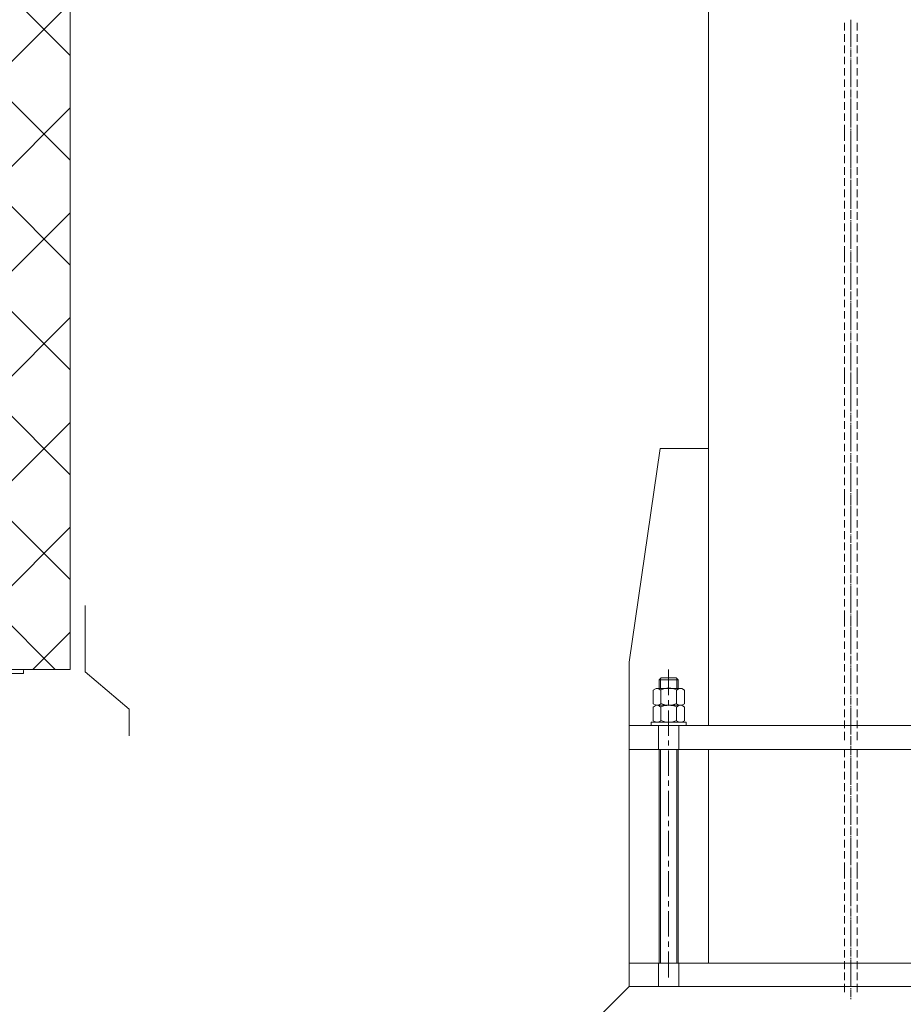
# Model space of a CAD drawing. Header units: millimetres. Extents: x 452087 to 582075, y 10891 to 81641.
# Tile 167 of 256: x 497235 to 498370, y 56541 to 57806. Entities that reach past the tile are written whole.
import ezdxf

# ---------------------------------------------------------------- set-up
doc = ezdxf.new("R2010")
doc.units = ezdxf.units.MM
doc.layers.get('Defpoints').update_dxf_attribs({"color": 8})
doc.layers.add('ГТО-2_Оборудование_018', color=7, linetype='Continuous', lineweight=18, true_color=0x6b6b6b)
doc.layers.add('ОГСО_Размеры', color=7, linetype='Continuous')
doc.layers.add('ОЗиМ Металл', color=1, linetype='Continuous', lineweight=50)
doc.styles.add('RomanS', font='romans.shx', dxfattribs={"width": 0.7})
doc.dimstyles.new('MOSOBL 1-100 (мм)', dxfattribs={"dimscale": 100, "dimtxt": 3, "dimasz": 2, "dimexe": 1.25, "dimexo": 0.625, "dimtad": 1, "dimdec": 0, "dimzin": 9, "dimtxsty": 'RomanS', "dimblk": 'ARCHTICK', "dimcen": 2.5, "dimdle": 1.25, "dimclrd": 7, "dimclre": 7, "dimclrt": 2, "dimadec": 0, "dimazin": 0, "dimtfac": 1, "dimtdec": 0, "dimtmove": 1, "dimatfit": 3, "dimfxl": 1, "dimtfill": 1, "dimlwd": 25, "dimlwe": 25, "dimarcsym": 0})

# ---------------------------------------------------------------- blocks, each defined once
blk = doc.blocks.new('*U51')
blk.add_lwpolyline([(-12.6, 45), (-9.6, 45, -0.414214), (-7.6, 43), (-7.6, -9, 0.414214), (-1.6, -15), (35.4, -15, -0.414214), (37.4, -17), (37.4, -20), (-12.6, -20)], format="xyb", close=True)
blk = doc.blocks.new('АО 3-3')
at = {"layer": 'ГТО-2_Оборудование_018'}
h = blk.add_hatch(dxfattribs=at)
h.set_pattern_fill('ANSI37', color=256, scale=30)
h.set_pattern_definition([(45, (1575017.16, -358171.84), (-67.351921, 67.351921), []), (135, (1575017.16, -358171.84), (-67.351921, -67.351921), [])])
h.paths.add_polyline_path([(425394.6, 206539.4), (425294.6, 206539.4), (425294.6, 207999.9), (425394.6, 207999.9)])
h.paths.add_polyline_path([(425294.6, 206539.4), (425394.6, 206539.4), (425394.6, 204850.4), (425294.6, 204850.4)])
h.paths.add_polyline_path([(425294.6, 203549.9), (425394.6, 203549.9), (425394.6, 199035), (425294.6, 199035)])
h.paths.add_polyline_path([(425394.6, 203549.9), (425294.6, 203549.9), (425294.6, 204099.9), (425394.6, 204099.9)])
h.paths.add_polyline_path([(425394.6, 204149.9), (425294.6, 204149.9), (425294.6, 204850.4), (425394.6, 204850.4)])
for p, q in [((425294.6, 199035), (425294.6, 204099.9)), ((425388.5, 199035), (425294.5, 199035))]:
    blk.add_line(p, q, dxfattribs=at)
blk.add_lwpolyline([(425275.5, 199117), (425275.5, 199032.1), (425218.9, 198984.2), (425218.9, 198949.8)], dxfattribs=at)
at = {"layer": 'ГТО-2_Оборудование_018', "xscale": -1}
blk.add_blockref('*U51', (425391.9, 199050), dxfattribs=at)
blk = doc.blocks.new('A$C0CB52663')
at = {"layer": 'ОГСО_Размеры'}
blk.add_blockref('АО 3-3', (-429374.3, -198100), dxfattribs=at)
blk = doc.blocks.new('механизм')
at = {"color": 7, "linetype": 'Continuous', "lineweight": 20, "true_color": 0x000007}
for points in [[(517066.9, 73370.9), (517066.9, 73361.5), (517066.9, 73361.5)], [(517074.7, 73374.6), (517074.7, 73343.5), (517074.7, 73343.5)], [(517074.7, 73373.8), (517074.7, 73366), (517074.7, 73366)], [(517082.6, 73370.9), (517082.6, 73361.5), (517082.6, 73361.5)], [(517074.7, 73364.1), (517074.7, 73362.6), (517074.7, 73362.6)], [(517074.7, 73361.1), (517074.7, 73353.3), (517074.7, 73353.3)], [(517066.9, 73356.6), (517066.9, 73347.3), (517066.9, 73347.3)], [(517074.7, 73351.4), (517074.7, 73350.3), (517074.7, 73350.3)], [(517074.7, 73348.4), (517074.7, 73340.6), (517074.7, 73340.6)], [(517082.6, 73356.6), (517082.6, 73347.3), (517082.6, 73347.3)], [(517066.9, 73342.4), (517066.9, 73332.7), (517066.9, 73332.7)], [(517074.7, 73338.7), (517074.7, 73337.6), (517074.7, 73337.6)], [(517074.7, 73336.8), (517074.7, 73330.8), (517074.7, 73330.8)], [(517074.7, 73335.7), (517074.7, 73327.8), (517074.7, 73327.8)], [(517082.6, 73342.4), (517082.6, 73332.7), (517082.6, 73332.7)], [(517066.9, 73328.2), (517066.9, 73318.9), (517066.9, 73318.9)], [(517074.7, 73326.3), (517074.7, 73324.8), (517074.7, 73324.8)], [(517074.7, 73324.1), (517074.7, 73292.7), (517074.7, 73292.7)], [(517074.7, 73323.3), (517074.7, 73315.5), (517074.7, 73315.5)], [(517082.6, 73328.2), (517082.6, 73318.9), (517082.6, 73318.9)], [(517066.9, 73314), (517066.9, 73304.6), (517066.9, 73304.6)], [(517074.7, 73313.6), (517074.7, 73312.1), (517074.7, 73312.1)], [(517074.7, 73310.6), (517074.7, 73302.8), (517074.7, 73302.8)], [(517082.6, 73314), (517082.6, 73304.6), (517082.6, 73304.6)], [(517066.9, 73299.8), (517066.9, 73290.4), (517066.9, 73290.4)], [(517074.7, 73300.9), (517074.7, 73299.8), (517074.7, 73299.8)], [(517074.7, 73297.9), (517074.7, 73290.1), (517074.7, 73290.1)], [(517082.6, 73299.8), (517082.6, 73290.4), (517082.6, 73290.4)], [(517066.9, 73285.6), (517066.9, 73276.2), (517066.9, 73276.2)], [(517074.7, 73288.2), (517074.7, 73287.1), (517074.7, 73287.1)], [(517074.7, 73286.3), (517074.7, 73280.3), (517074.7, 73280.3)], [(517074.7, 73285.2), (517074.7, 73277.3), (517074.7, 73277.3)], [(517082.6, 73285.6), (517082.6, 73276.2), (517082.6, 73276.2)], [(517066.9, 73271.4), (517066.9, 73261.6), (517066.9, 73261.6)], [(517074.7, 73275.8), (517074.7, 73274.3), (517074.7, 73274.3)], [(517074.7, 73273.6), (517074.7, 73242.2), (517074.7, 73242.2)], [(517074.7, 73272.5), (517074.7, 73264.6), (517074.7, 73264.6)], [(517082.6, 73271.4), (517082.6, 73261.6), (517082.6, 73261.6)], [(517074.7, 73263.1), (517074.7, 73261.6), (517074.7, 73261.6)], [(517074.7, 73260.1), (517074.7, 73252.3), (517074.7, 73252.3)], [(517066.9, 73257.1), (517066.9, 73247.8), (517066.9, 73247.8)], [(517074.7, 73250.4), (517074.7, 73248.9), (517074.7, 73248.9)], [(517074.7, 73247.4), (517074.7, 73239.6), (517074.7, 73239.6)], [(517082.6, 73257.1), (517082.6, 73247.8), (517082.6, 73247.8)], [(517066.9, 73242.9), (517066.9, 73232.5), (517066.9, 73232.5)], [(517074.7, 73237.7), (517074.7, 73236.6), (517074.7, 73236.6)], [(517074.7, 73235.8), (517074.7, 73229.8), (517074.7, 73229.8)], [(517074.7, 73234.7), (517074.7, 73226.8), (517074.7, 73226.8)], [(517074.7, 73234.7), (517074.7, 73228.7), (517074.7, 73228.7)], [(517082.6, 73242.9), (517082.6, 73232.5), (517082.6, 73232.5)], [(517066.9, 73232.5), (517066.9, 73222.7), (517066.9, 73222.7)], [(517074.7, 73233.6), (517074.7, 73225.7), (517074.7, 73225.7)], [(517074.7, 73225.3), (517074.7, 73223.9), (517074.7, 73223.9)], [(517074.7, 73224.2), (517074.7, 73222.7), (517074.7, 73222.7)], [(517074.7, 73223.1), (517074.7, 73191.7), (517074.7, 73191.7)], [(517074.7, 73222), (517074.7, 73214.1), (517074.7, 73214.1)], [(517074.7, 73222), (517074.7, 73190.9), (517074.7, 73190.9)], [(517082.6, 73232.5), (517082.6, 73222.7), (517082.6, 73222.7)], [(517066.9, 73218.2), (517066.9, 73208.9), (517066.9, 73208.9)], [(517074.7, 73221.2), (517074.7, 73213.4), (517074.7, 73213.4)], [(517074.7, 73212.6), (517074.7, 73211.1), (517074.7, 73211.1)], [(517074.7, 73211.5), (517074.7, 73210), (517074.7, 73210)], [(517074.7, 73209.6), (517074.7, 73201.8), (517074.7, 73201.8)], [(517082.6, 73218.2), (517082.6, 73208.9), (517082.6, 73208.9)], [(517066.9, 73204), (517066.9, 73194.7), (517066.9, 73194.7)], [(517074.7, 73208.5), (517074.7, 73200.7), (517074.7, 73200.7)], [(517074.7, 73199.9), (517074.7, 73198.4), (517074.7, 73198.4)], [(517074.7, 73198.8), (517074.7, 73197.7), (517074.7, 73197.7)], [(517074.7, 73196.9), (517074.7, 73189.1), (517074.7, 73189.1)], [(517082.6, 73204), (517082.6, 73194.7), (517082.6, 73194.7)], [(517066.9, 73189.8), (517066.9, 73180.1), (517066.9, 73180.1)], [(517074.7, 73195.8), (517074.7, 73187.9), (517074.7, 73187.9)], [(517074.7, 73187.2), (517074.7, 73186.1), (517074.7, 73186.1)], [(517074.7, 73186.1), (517074.7, 73185), (517074.7, 73185)], [(517074.7, 73185.3), (517074.7, 73179.3), (517074.7, 73179.3)], [(517082.6, 73189.8), (517082.6, 73180.1), (517082.6, 73180.1)], [(517066.9, 73175.6), (517066.9, 73166.3), (517066.9, 73166.3)], [(517074.7, 73184.2), (517074.7, 73176.3), (517074.7, 73176.3)], [(517074.7, 73184.2), (517074.7, 73178.2), (517074.7, 73178.2)], [(517074.7, 73183.1), (517074.7, 73175.2), (517074.7, 73175.2)], [(517074.7, 73173.7), (517074.7, 73172.2), (517074.7, 73172.2)], [(517082.6, 73175.6), (517082.6, 73166.3), (517082.6, 73166.3)], [(517066.9, 73161.4), (517066.9, 73152), (517066.9, 73152)], [(517074.7, 73171.5), (517074.7, 73140.1), (517074.7, 73140.1)], [(517074.7, 73170.7), (517074.7, 73162.9), (517074.7, 73162.9)], [(517074.7, 73161), (517074.7, 73159.5), (517074.7, 73159.5)], [(517082.6, 73161.4), (517082.6, 73152), (517082.6, 73152)], [(517074.7, 73158), (517074.7, 73150.2), (517074.7, 73150.2)], [(517074.7, 73148.3), (517074.7, 73147.2), (517074.7, 73147.2)], [(517066.9, 73147.2), (517066.9, 73137.8), (517066.9, 73137.8)], [(517074.7, 73145.3), (517074.7, 73137.4), (517074.7, 73137.4)], [(517074.7, 73135.6), (517074.7, 73134.5), (517074.7, 73134.5)], [(517082.6, 73147.2), (517082.6, 73137.8), (517082.6, 73137.8)], [(517066.9, 73133), (517066.9, 73123.6), (517066.9, 73123.6)], [(517074.7, 73133.7), (517074.7, 73127.7), (517074.7, 73127.7)], [(517074.7, 73132.6), (517074.7, 73124.7), (517074.7, 73124.7)], [(517074.7, 73123.2), (517074.7, 73121.7), (517074.7, 73121.7)], [(517082.6, 73133), (517082.6, 73123.6), (517082.6, 73123.6)], [(517066.9, 73118.7), (517066.9, 73109), (517066.9, 73109)], [(517074.7, 73121), (517074.7, 73089.6), (517074.7, 73089.6)], [(517074.7, 73119.9), (517074.7, 73112), (517074.7, 73112)], [(517074.7, 73110.5), (517074.7, 73109), (517074.7, 73109)], [(517082.6, 73118.7), (517082.6, 73109), (517082.6, 73109)], [(517066.9, 73104.5), (517066.9, 73095.2), (517066.9, 73095.2)], [(517074.7, 73107.5), (517074.7, 73099.7), (517074.7, 73099.7)], [(517074.7, 73097.8), (517074.7, 73096.3), (517074.7, 73096.3)], [(517082.6, 73104.5), (517082.6, 73095.2), (517082.6, 73095.2)], [(517066.9, 73090.3), (517066.9, 73079.8), (517066.9, 73079.8)], [(517074.7, 73094.8), (517074.7, 73087), (517074.7, 73087)], [(517082.6, 73090.3), (517082.6, 73079.8), (517082.6, 73079.8)], [(517066.9, 73079.8), (517066.9, 73070.1), (517066.9, 73070.1)], [(517074.7, 73085.1), (517074.7, 73084), (517074.7, 73084)], [(517074.7, 73083.2), (517074.7, 73077.2), (517074.7, 73077.2)], [(517074.7, 73082.1), (517074.7, 73074.2), (517074.7, 73074.2)], [(517074.7, 73082.1), (517074.7, 73076.1), (517074.7, 73076.1)], [(517074.7, 73081), (517074.7, 73073.1), (517074.7, 73073.1)], [(517082.6, 73079.8), (517082.6, 73070.1), (517082.6, 73070.1)], [(517066.9, 73065.6), (517066.9, 73056.3), (517066.9, 73056.3)], [(517074.7, 73072.7), (517074.7, 73071.2), (517074.7, 73071.2)], [(517074.7, 73071.6), (517074.7, 73070.1), (517074.7, 73070.1)], [(517074.7, 73069.4), (517074.7, 73038.3), (517074.7, 73038.3)], [(517074.7, 73068.6), (517074.7, 73060.8), (517074.7, 73060.8)], [(517082.6, 73065.6), (517082.6, 73056.3), (517082.6, 73056.3)], [(517066.9, 73051.4), (517066.9, 73042.1), (517066.9, 73042.1)], [(517074.7, 73058.9), (517074.7, 73057.4), (517074.7, 73057.4)], [(517074.7, 73055.9), (517074.7, 73048.1), (517074.7, 73048.1)], [(517082.6, 73051.4), (517082.6, 73042.1), (517082.6, 73042.1)], [(517066.9, 73037.2), (517066.9, 73027.5), (517066.9, 73027.5)], [(517074.7, 73046.2), (517074.7, 73045.1), (517074.7, 73045.1)], [(517074.7, 73043.2), (517074.7, 73035.3), (517074.7, 73035.3)], [(517082.6, 73037.2), (517082.6, 73027.5), (517082.6, 73027.5)], [(517074.7, 73033.5), (517074.7, 73032.3), (517074.7, 73032.3)], [(517074.7, 73031.6), (517074.7, 73025.6), (517074.7, 73025.6)], [(517074.7, 73030.5), (517074.7, 73022.6), (517074.7, 73022.6)], [(517066.9, 73023), (517066.9, 73013.6), (517066.9, 73013.6)], [(517074.7, 73021.1), (517074.7, 73019.6), (517074.7, 73019.6)], [(517074.7, 73018.9), (517074.7, 72987.5), (517074.7, 72987.5)], [(517074.7, 73018.1), (517074.7, 73010.3), (517074.7, 73010.3)], [(517082.6, 73023), (517082.6, 73013.6), (517082.6, 73013.6)], [(517066.9, 73008.8), (517066.9, 72999.4), (517066.9, 72999.4)], [(517074.7, 73008.4), (517074.7, 73006.9), (517074.7, 73006.9)], [(517074.7, 73005.4), (517074.7, 72997.6), (517074.7, 72997.6)], [(517082.6, 73008.8), (517082.6, 72999.4), (517082.6, 72999.4)], [(517066.9, 72994.6), (517066.9, 72985.2), (517066.9, 72985.2)], [(517074.7, 72995.7), (517074.7, 72994.6), (517074.7, 72994.6)], [(517074.7, 72992.7), (517074.7, 72984.8), (517074.7, 72984.8)], [(517082.6, 72994.6), (517082.6, 72985.2), (517082.6, 72985.2)], [(517066.9, 72980.4), (517066.9, 72971), (517066.9, 72971)], [(517074.7, 72983), (517074.7, 72981.8), (517074.7, 72981.8)], [(517074.7, 72981.1), (517074.7, 72975.1), (517074.7, 72975.1)], [(517074.7, 72980), (517074.7, 72972.1), (517074.7, 72972.1)], [(517082.6, 72980.4), (517082.6, 72971), (517082.6, 72971)], [(517066.9, 72966.1), (517066.9, 72956.4), (517066.9, 72956.4)], [(517074.7, 72970.6), (517074.7, 72969.1), (517074.7, 72969.1)], [(517074.7, 72968.4), (517074.7, 72937), (517074.7, 72937)], [(517074.7, 72967.3), (517074.7, 72959.4), (517074.7, 72959.4)], [(517082.6, 72966.1), (517082.6, 72956.4), (517082.6, 72956.4)], [(517066.9, 72951.9), (517066.9, 72942.6), (517066.9, 72942.6)], [(517074.7, 72957.9), (517074.7, 72956.4), (517074.7, 72956.4)], [(517074.7, 72954.9), (517074.7, 72947.1), (517074.7, 72947.1)], [(517082.6, 72951.9), (517082.6, 72942.6), (517082.6, 72942.6)], [(517066.9, 72937.7), (517066.9, 72927.2), (517066.9, 72927.2)], [(517074.7, 72945.2), (517074.7, 72943.7), (517074.7, 72943.7)], [(517074.7, 72942.2), (517074.7, 72934.3), (517074.7, 72934.3)], [(517082.6, 72937.7), (517082.6, 72927.2), (517082.6, 72927.2)], [(517066.9, 72927.2), (517066.9, 72917.5), (517066.9, 72917.5)], [(517074.7, 72932.5), (517074.7, 72931.4), (517074.7, 72931.4)], [(517074.7, 72930.6), (517074.7, 72924.6), (517074.7, 72924.6)], [(517074.7, 72929.5), (517074.7, 72921.6), (517074.7, 72921.6)], [(517074.7, 72929.5), (517074.7, 72923.5), (517074.7, 72923.5)], [(517074.7, 72928.4), (517074.7, 72920.5), (517074.7, 72920.5)], [(517082.6, 72927.2), (517082.6, 72917.5), (517082.6, 72917.5)], [(517066.9, 72913), (517066.9, 72903.7), (517066.9, 72903.7)], [(517074.7, 72920.1), (517074.7, 72918.6), (517074.7, 72918.6)], [(517074.7, 72919), (517074.7, 72917.5), (517074.7, 72917.5)], [(517074.7, 72916.8), (517074.7, 72885.7), (517074.7, 72885.7)], [(517074.7, 72916), (517074.7, 72908.2), (517074.7, 72908.2)], [(517082.6, 72913), (517082.6, 72903.7), (517082.6, 72903.7)], [(517074.7, 72906.3), (517074.7, 72904.8), (517074.7, 72904.8)], [(517074.7, 72903.3), (517074.7, 72895.4), (517074.7, 72895.4)], [(517066.9, 72898.8), (517066.9, 72889.5), (517066.9, 72889.5)], [(517074.7, 72893.6), (517074.7, 72892.5), (517074.7, 72892.5)], [(517074.7, 72890.6), (517074.7, 72882.7), (517074.7, 72882.7)], [(517082.6, 72898.8), (517082.6, 72889.5), (517082.6, 72889.5)], [(517066.9, 72884.6), (517066.9, 72874.9), (517066.9, 72874.9)], [(517074.7, 72880.9), (517074.7, 72879.7), (517074.7, 72879.7)], [(517074.7, 72879), (517074.7, 72873), (517074.7, 72873)], [(517074.7, 72877.9), (517074.7, 72870), (517074.7, 72870)], [(517082.6, 72884.6), (517082.6, 72874.9), (517082.6, 72874.9)], [(517066.9, 72870.4), (517066.9, 72861), (517066.9, 72861)], [(517074.7, 72868.5), (517074.7, 72867), (517074.7, 72867)], [(517074.7, 72866.3), (517074.7, 72834.9), (517074.7, 72834.9)], [(517074.7, 72865.5), (517074.7, 72857.7), (517074.7, 72857.7)], [(517082.6, 72870.4), (517082.6, 72861), (517082.6, 72861)], [(517066.9, 72856.2), (517066.9, 72846.8), (517066.9, 72846.8)], [(517074.7, 72855.8), (517074.7, 72854.3), (517074.7, 72854.3)], [(517074.7, 72852.8), (517074.7, 72844.9), (517074.7, 72844.9)], [(517082.6, 72856.2), (517082.6, 72846.8), (517082.6, 72846.8)], [(517066.9, 72842), (517066.9, 72832.6), (517066.9, 72832.6)], [(517074.7, 72843.1), (517074.7, 72842), (517074.7, 72842)], [(517074.7, 72840.1), (517074.7, 72832.2), (517074.7, 72832.2)], [(517082.6, 72842), (517082.6, 72832.6), (517082.6, 72832.6)], [(517066.9, 72827.7), (517066.9, 72818.4), (517066.9, 72818.4)], [(517074.7, 72830.4), (517074.7, 72829.2), (517074.7, 72829.2)], [(517074.7, 72828.5), (517074.7, 72822.5), (517074.7, 72822.5)], [(517074.7, 72827.4), (517074.7, 72819.5), (517074.7, 72819.5)], [(517082.6, 72827.7), (517082.6, 72818.4), (517082.6, 72818.4)], [(517066.9, 72813.5), (517066.9, 72803.8), (517066.9, 72803.8)], [(517074.7, 72818), (517074.7, 72816.5), (517074.7, 72816.5)], [(517074.7, 72815.8), (517074.7, 72784.4), (517074.7, 72784.4)], [(517074.7, 72814.7), (517074.7, 72806.8), (517074.7, 72806.8)], [(517082.6, 72813.5), (517082.6, 72803.8), (517082.6, 72803.8)], [(517074.7, 72805.3), (517074.7, 72803.8), (517074.7, 72803.8)], [(517074.7, 72802.3), (517074.7, 72794.5), (517074.7, 72794.5)], [(517066.9, 72799.3), (517066.9, 72790), (517066.9, 72790)], [(517074.7, 72792.6), (517074.7, 72791.1), (517074.7, 72791.1)], [(517074.7, 72789.6), (517074.7, 72781.7), (517074.7, 72781.7)], [(517082.6, 72799.3), (517082.6, 72790), (517082.6, 72790)], [(517066.9, 72785.1), (517066.9, 72774.6), (517066.9, 72774.6)], [(517074.7, 72779.9), (517074.7, 72778.7), (517074.7, 72778.7)], [(517074.7, 72778), (517074.7, 72772), (517074.7, 72772)], [(517074.7, 72776.9), (517074.7, 72769), (517074.7, 72769)], [(517074.7, 72776.9), (517074.7, 72770.9), (517074.7, 72770.9)], [(517082.6, 72785.1), (517082.6, 72774.6), (517082.6, 72774.6)], [(517066.9, 72774.6), (517066.9, 72764.9), (517066.9, 72764.9)], [(517074.7, 72775.8), (517074.7, 72767.9), (517074.7, 72767.9)], [(517074.7, 72767.5), (517074.7, 72766), (517074.7, 72766)], [(517074.7, 72766.4), (517074.7, 72764.9), (517074.7, 72764.9)], [(517074.7, 72764.2), (517074.7, 72733.1), (517074.7, 72733.1)], [(517082.6, 72774.6), (517082.6, 72764.9), (517082.6, 72764.9)], [(517066.9, 72760.4), (517066.9, 72751.1), (517066.9, 72751.1)], [(517074.7, 72763.4), (517074.7, 72755.6), (517074.7, 72755.6)], [(517074.7, 72753.7), (517074.7, 72752.2), (517074.7, 72752.2)], [(517082.6, 72760.4), (517082.6, 72751.1), (517082.6, 72751.1)], [(517066.9, 72746.2), (517066.9, 72736.9), (517066.9, 72736.9)], [(517074.7, 72750.7), (517074.7, 72742.8), (517074.7, 72742.8)], [(517074.7, 72741), (517074.7, 72739.8), (517074.7, 72739.8)], [(517082.6, 72746.2), (517082.6, 72736.9), (517082.6, 72736.9)], [(517066.9, 72732), (517066.9, 72722.3), (517066.9, 72722.3)], [(517074.7, 72738), (517074.7, 72730.1), (517074.7, 72730.1)], [(517074.7, 72728.2), (517074.7, 72727.1), (517074.7, 72727.1)], [(517082.6, 72732), (517082.6, 72722.3), (517082.6, 72722.3)], [(517066.9, 72717.8), (517066.9, 72708.4), (517066.9, 72708.4)], [(517074.7, 72726.4), (517074.7, 72720.4), (517074.7, 72720.4)], [(517074.7, 72725.3), (517074.7, 72717.4), (517074.7, 72717.4)], [(517074.7, 72715.9), (517074.7, 72714.4), (517074.7, 72714.4)], [(517082.6, 72717.8), (517082.6, 72708.4), (517082.6, 72708.4)], [(517066.9, 72703.6), (517066.9, 72694.2), (517066.9, 72694.2)], [(517074.7, 72713.7), (517074.7, 72682.2), (517074.7, 72682.2)], [(517074.7, 72712.9), (517074.7, 72705.1), (517074.7, 72705.1)], [(517074.7, 72703.2), (517074.7, 72701.7), (517074.7, 72701.7)], [(517082.6, 72703.6), (517082.6, 72694.2), (517082.6, 72694.2)], [(517074.7, 72700.2), (517074.7, 72692.3), (517074.7, 72692.3)], [(517074.7, 72690.5), (517074.7, 72689.3), (517074.7, 72689.3)], [(517066.9, 72689.3), (517066.9, 72680), (517066.9, 72680)], [(517074.7, 72687.5), (517074.7, 72679.6), (517074.7, 72679.6)], [(517074.7, 72677.8), (517074.7, 72676.6), (517074.7, 72676.6)], [(517082.6, 72689.3), (517082.6, 72680), (517082.6, 72680)], [(517066.9, 72675.1), (517066.9, 72665.8), (517066.9, 72665.8)], [(517074.7, 72675.9), (517074.7, 72669.9), (517074.7, 72669.9)], [(517074.7, 72674.8), (517074.7, 72666.9), (517074.7, 72666.9)], [(517074.7, 72665.4), (517074.7, 72663.9), (517074.7, 72663.9)], [(517082.6, 72675.1), (517082.6, 72665.8), (517082.6, 72665.8)], [(517066.9, 72660.9), (517066.9, 72651.2), (517066.9, 72651.2)], [(517074.7, 72663.2), (517074.7, 72631.7), (517074.7, 72631.7)], [(517074.7, 72662), (517074.7, 72654.2), (517074.7, 72654.2)], [(517074.7, 72652.7), (517074.7, 72651.2), (517074.7, 72651.2)], [(517082.6, 72660.9), (517082.6, 72651.2), (517082.6, 72651.2)], [(517066.9, 72646.7), (517066.9, 72637.4), (517066.9, 72637.4)], [(517074.7, 72649.7), (517074.7, 72641.8), (517074.7, 72641.8)], [(517074.7, 72640), (517074.7, 72638.5), (517074.7, 72638.5)], [(517082.6, 72646.7), (517082.6, 72637.4), (517082.6, 72637.4)], [(517066.9, 72632.5), (517066.9, 72622), (517066.9, 72622)], [(517074.7, 72637), (517074.7, 72629.1), (517074.7, 72629.1)], [(517082.6, 72632.5), (517082.6, 72622), (517082.6, 72622)], [(517066.9, 72622), (517066.9, 72612.3), (517066.9, 72612.3)], [(517074.7, 72627.3), (517074.7, 72626.1), (517074.7, 72626.1)], [(517074.7, 72625.4), (517074.7, 72619.4), (517074.7, 72619.4)], [(517074.7, 72624.3), (517074.7, 72616.4), (517074.7, 72616.4)], [(517074.7, 72624.3), (517074.7, 72618.3), (517074.7, 72618.3)], [(517074.7, 72623.1), (517074.7, 72615.3), (517074.7, 72615.3)], [(517082.6, 72622), (517082.6, 72612.3), (517082.6, 72612.3)], [(517066.9, 72607.8), (517066.9, 72598.5), (517066.9, 72598.5)], [(517074.7, 72614.9), (517074.7, 72613.4), (517074.7, 72613.4)], [(517074.7, 72613.8), (517074.7, 72612.3), (517074.7, 72612.3)], [(517074.7, 72611.5), (517074.7, 72580.5), (517074.7, 72580.5)], [(517074.7, 72610.8), (517074.7, 72602.9), (517074.7, 72602.9)], [(517082.6, 72607.8), (517082.6, 72598.5), (517082.6, 72598.5)], [(517066.9, 72593.6), (517066.9, 72584.2), (517066.9, 72584.2)], [(517074.7, 72601.1), (517074.7, 72599.6), (517074.7, 72599.6)], [(517074.7, 72598.1), (517074.7, 72590.2), (517074.7, 72590.2)], [(517082.6, 72593.6), (517082.6, 72584.2), (517082.6, 72584.2)], [(517066.9, 72579.4), (517066.9, 72569.7), (517066.9, 72569.7)], [(517074.7, 72588.4), (517074.7, 72587.2), (517074.7, 72587.2)], [(517074.7, 72585.4), (517074.7, 72577.5), (517074.7, 72577.5)], [(517082.6, 72579.4), (517082.6, 72569.7), (517082.6, 72569.7)], [(517074.7, 72575.6), (517074.7, 72574.5), (517074.7, 72574.5)], [(517074.7, 72573.8), (517074.7, 72567.8), (517074.7, 72567.8)], [(517074.7, 72572.6), (517074.7, 72564.8), (517074.7, 72564.8)], [(516845.8, 72558.3), (516845.8, 72526.1), (516845.8, 72526.1)], [(517066.9, 72565.2), (517066.9, 72555.8), (517066.9, 72555.8)], [(517074.7, 72563.3), (517074.7, 72561.8), (517074.7, 72561.8)], [(517074.7, 72561.1), (517074.7, 72529.6), (517074.7, 72529.6)], [(517074.7, 72560.3), (517074.7, 72552.5), (517074.7, 72552.5)], [(517082.6, 72565.2), (517082.6, 72555.8), (517082.6, 72555.8)], [(516857.8, 72534.7), (516857.8, 72545.2), (516855.5, 72547.8), (516836.5, 72547.8), (516834.2, 72545.2), (516834.2, 72534.7)], [(516857.8, 72534.7), (516857.8, 72545.2), (516855.5, 72547.8), (516836.5, 72547.8), (516834.2, 72545.2), (516834.2, 72534.7)], [(516857.8, 72545.2), (516834.2, 72545.2), (516834.2, 72545.2)], [(516857.8, 72545.2), (516834.2, 72545.2), (516834.2, 72545.2)], [(516835.7, 72534.7), (516835.7, 72546.7), (516835.7, 72546.7)], [(516835.7, 72534.7), (516835.7, 72546.7), (516835.7, 72546.7)], [(516856.3, 72534.7), (516856.3, 72546.7), (516856.3, 72546.7)], [(516856.3, 72534.7), (516856.3, 72546.7), (516856.3, 72546.7)], [(517066.9, 72551), (517066.9, 72541.6), (517066.9, 72541.6)], [(517074.7, 72550.6), (517074.7, 72549.1), (517074.7, 72549.1)], [(517074.7, 72547.6), (517074.7, 72539.7), (517074.7, 72539.7)], [(517082.6, 72551), (517082.6, 72541.6), (517082.6, 72541.6)], [(516832.7, 72513.4), (516836.1, 72515.2), (516836.1, 72532.5), (516832.7, 72534.7)], [(516832.7, 72513.4), (516836.1, 72515.2), (516836.1, 72532.5), (516832.7, 72534.7)], [(516859.3, 72513.4), (516855.9, 72515.2), (516855.9, 72532.5), (516859.3, 72534.7)], [(516859.3, 72513.4), (516855.9, 72515.2), (516855.9, 72532.5), (516859.3, 72534.7)], [(517066.9, 72536.7), (517066.9, 72527.4), (517066.9, 72527.4)], [(517074.7, 72537.9), (517074.7, 72536.7), (517074.7, 72536.7)], [(517074.7, 72534.9), (517074.7, 72527), (517074.7, 72527)], [(517082.6, 72536.7), (517082.6, 72527.4), (517082.6, 72527.4)], [(516845.8, 72519.7), (516845.8, 72513.4), (516845.8, 72513.4)], [(517066.9, 72522.5), (517066.9, 72513.2), (517066.9, 72513.2)], [(517074.7, 72525.1), (517074.7, 72524), (517074.7, 72524)], [(517074.7, 72523.3), (517074.7, 72517.3), (517074.7, 72517.3)], [(517074.7, 72522.2), (517074.7, 72514.3), (517074.7, 72514.3)], [(517082.6, 72522.5), (517082.6, 72513.2), (517082.6, 72513.2)], [(516832.7, 72492.1), (516836.1, 72493.9), (516836.1, 72511.1), (516832.7, 72513.4)], [(516832.7, 72492.1), (516836.1, 72493.9), (516836.1, 72511.1), (516832.7, 72513.4)], [(516845.8, 72507), (516845.8, 72475.2), (516845.8, 72475.2)], [(516859.3, 72492.1), (516855.9, 72493.9), (516855.9, 72511.1), (516859.3, 72513.4)], [(516859.3, 72492.1), (516855.9, 72493.9), (516855.9, 72511.1), (516859.3, 72513.4)], [(517066.9, 72508.3), (517066.9, 72498.6), (517066.9, 72498.6)], [(517074.7, 72512.8), (517074.7, 72511.3), (517074.7, 72511.3)], [(517074.7, 72510.6), (517074.7, 72479.1), (517074.7, 72479.1)], [(517074.7, 72509.4), (517074.7, 72501.6), (517074.7, 72501.6)], [(517082.6, 72508.3), (517082.6, 72498.6), (517082.6, 72498.6)], [(517066.9, 72494.1), (517066.9, 72484.7), (517066.9, 72484.7)], [(517074.7, 72500.1), (517074.7, 72498.6), (517074.7, 72498.6)], [(517074.7, 72497.1), (517074.7, 72489.2), (517074.7, 72489.2)], [(517082.6, 72494.1), (517082.6, 72484.7), (517082.6, 72484.7)], [(516833.1, 72487.9), (516833.1, 72458), (516833.1, 72458)], [(516858.9, 72487.9), (516858.9, 72458), (516858.9, 72458)], [(517066.9, 72479.9), (517066.9, 72469.4), (517066.9, 72469.4)], [(517074.7, 72487.4), (517074.7, 72485.9), (517074.7, 72485.9)], [(517074.7, 72484.4), (517074.7, 72476.5), (517074.7, 72476.5)], [(517082.6, 72479.9), (517082.6, 72469.4), (517082.6, 72469.4)], [(516845.8, 72469.2), (516845.8, 72462.9), (516845.8, 72462.9)], [(517074.7, 72474.6), (517074.7, 72473.5), (517074.7, 72473.5)], [(517074.7, 72472.8), (517074.7, 72466.8), (517074.7, 72466.8)], [(517074.7, 72471.7), (517074.7, 72463.8), (517074.7, 72463.8)], [(516834.2, 72189.5), (516834.2, 72458), (516834.2, 72458)], [(516835.7, 72189.5), (516835.7, 72458), (516835.7, 72458)], [(516845.8, 72456.5), (516845.8, 72424.7), (516845.8, 72424.7)], [(516856.3, 72189.5), (516856.3, 72458), (516856.3, 72458)], [(516857.8, 72189.5), (516857.8, 72458), (516857.8, 72458)], [(517066.9, 72458), (517066.9, 72448.3), (517066.9, 72448.3)], [(517074.7, 72462.3), (517074.7, 72460.8), (517074.7, 72460.8)], [(517074.7, 72460.3), (517074.7, 72454.3), (517074.7, 72454.3)], [(517074.7, 72459.1), (517074.7, 72451.3), (517074.7, 72451.3)], [(517082.6, 72458), (517082.6, 72448.3), (517082.6, 72448.3)], [(517066.9, 72443.8), (517066.9, 72434.5), (517066.9, 72434.5)], [(517074.7, 72449.8), (517074.7, 72448.3), (517074.7, 72448.3)], [(517074.7, 72447.5), (517074.7, 72416.5), (517074.7, 72416.5)], [(517074.7, 72446.8), (517074.7, 72438.9), (517074.7, 72438.9)], [(517082.6, 72443.8), (517082.6, 72434.5), (517082.6, 72434.5)], [(517066.9, 72429.6), (517066.9, 72420.2), (517066.9, 72420.2)], [(517074.7, 72437.1), (517074.7, 72435.6), (517074.7, 72435.6)], [(517074.7, 72434.1), (517074.7, 72426.2), (517074.7, 72426.2)], [(517082.6, 72429.6), (517082.6, 72420.2), (517082.6, 72420.2)], [(516845.8, 72418.7), (516845.8, 72412.4), (516845.8, 72412.4)], [(517074.7, 72424.4), (517074.7, 72423.2), (517074.7, 72423.2)], [(517074.7, 72421.4), (517074.7, 72413.5), (517074.7, 72413.5)], [(516845.8, 72406), (516845.8, 72374.2), (516845.8, 72374.2)], [(517066.9, 72415.4), (517066.9, 72405.7), (517066.9, 72405.7)], [(517074.7, 72411.6), (517074.7, 72410.5), (517074.7, 72410.5)], [(517074.7, 72409.8), (517074.7, 72403.8), (517074.7, 72403.8)], [(517074.7, 72408.6), (517074.7, 72400.8), (517074.7, 72400.8)], [(517082.6, 72415.4), (517082.6, 72405.7), (517082.6, 72405.7)], [(517066.9, 72401.2), (517066.9, 72391.8), (517066.9, 72391.8)], [(517074.7, 72399.3), (517074.7, 72397.8), (517074.7, 72397.8)], [(517074.7, 72397), (517074.7, 72365.6), (517074.7, 72365.6)], [(517074.7, 72396.3), (517074.7, 72388.4), (517074.7, 72388.4)], [(517082.6, 72401.2), (517082.6, 72391.8), (517082.6, 72391.8)], [(517066.9, 72386.9), (517066.9, 72377.6), (517066.9, 72377.6)], [(517074.7, 72386.6), (517074.7, 72385.1), (517074.7, 72385.1)], [(517074.7, 72383.6), (517074.7, 72375.7), (517074.7, 72375.7)], [(517082.6, 72386.9), (517082.6, 72377.6), (517082.6, 72377.6)], [(516845.8, 72368.2), (516845.8, 72361.5), (516845.8, 72361.5)], [(517066.9, 72372.7), (517066.9, 72363.4), (517066.9, 72363.4)], [(517074.7, 72373.9), (517074.7, 72372.7), (517074.7, 72372.7)], [(517074.7, 72370.9), (517074.7, 72363), (517074.7, 72363)], [(517082.6, 72372.7), (517082.6, 72363.4), (517082.6, 72363.4)], [(516845.8, 72355.5), (516845.8, 72323.7), (516845.8, 72323.7)], [(517066.9, 72358.5), (517066.9, 72349.2), (517066.9, 72349.2)], [(517074.7, 72361.1), (517074.7, 72360), (517074.7, 72360)], [(517074.7, 72359.3), (517074.7, 72353.3), (517074.7, 72353.3)], [(517074.7, 72358.1), (517074.7, 72350.3), (517074.7, 72350.3)], [(517082.6, 72358.5), (517082.6, 72349.2), (517082.6, 72349.2)], [(517066.9, 72344.3), (517066.9, 72334.6), (517066.9, 72334.6)], [(517074.7, 72348.8), (517074.7, 72347.3), (517074.7, 72347.3)], [(517074.7, 72346.6), (517074.7, 72315.1), (517074.7, 72315.1)], [(517074.7, 72345.4), (517074.7, 72337.6), (517074.7, 72337.6)], [(517082.6, 72344.3), (517082.6, 72334.6), (517082.6, 72334.6)], [(517074.7, 72336.1), (517074.7, 72334.6), (517074.7, 72334.6)], [(517074.7, 72333.1), (517074.7, 72325.2), (517074.7, 72325.2)], [(517066.9, 72330.1), (517066.9, 72320.7), (517066.9, 72320.7)], [(517074.7, 72323.4), (517074.7, 72321.9), (517074.7, 72321.9)], [(517074.7, 72320.4), (517074.7, 72312.5), (517074.7, 72312.5)], [(517082.6, 72330.1), (517082.6, 72320.7), (517082.6, 72320.7)], [(516845.8, 72317.8), (516845.8, 72311), (516845.8, 72311)], [(517066.9, 72315.9), (517066.9, 72305.4), (517066.9, 72305.4)], [(517074.7, 72310.6), (517074.7, 72309.5), (517074.7, 72309.5)], [(517074.7, 72308.8), (517074.7, 72302.8), (517074.7, 72302.8)], [(517074.7, 72307.7), (517074.7, 72299.8), (517074.7, 72299.8)], [(517074.7, 72307.7), (517074.7, 72301.7), (517074.7, 72301.7)], [(517074.7, 72306.5), (517074.7, 72298.7), (517074.7, 72298.7)], [(517082.6, 72315.9), (517082.6, 72305.4), (517082.6, 72305.4)], [(516845.8, 72305), (516845.8, 72273.2), (516845.8, 72273.2)], [(517066.9, 72305.4), (517066.9, 72295.7), (517066.9, 72295.7)], [(517074.7, 72298.3), (517074.7, 72296.8), (517074.7, 72296.8)], [(517074.7, 72297.2), (517074.7, 72295.7), (517074.7, 72295.7)], [(517074.7, 72294.9), (517074.7, 72263.9), (517074.7, 72263.9)], [(517074.7, 72294.2), (517074.7, 72286.3), (517074.7, 72286.3)], [(517082.6, 72305.4), (517082.6, 72295.7), (517082.6, 72295.7)], [(517066.9, 72291.2), (517066.9, 72281.8), (517066.9, 72281.8)], [(517074.7, 72284.5), (517074.7, 72283), (517074.7, 72283)], [(517074.7, 72281.5), (517074.7, 72273.6), (517074.7, 72273.6)], [(517082.6, 72291.2), (517082.6, 72281.8), (517082.6, 72281.8)], [(517066.9, 72277), (517066.9, 72267.6), (517066.9, 72267.6)], [(517074.7, 72271.7), (517074.7, 72270.6), (517074.7, 72270.6)], [(517074.7, 72268.8), (517074.7, 72260.9), (517074.7, 72260.9)], [(517082.6, 72277), (517082.6, 72267.6), (517082.6, 72267.6)], [(516845.8, 72267.3), (516845.8, 72260.5), (516845.8, 72260.5)], [(517066.9, 72262.8), (517066.9, 72253), (517066.9, 72253)], [(517074.7, 72259), (517074.7, 72257.9), (517074.7, 72257.9)], [(517074.7, 72257.2), (517074.7, 72251.2), (517074.7, 72251.2)], [(517082.6, 72262.8), (517082.6, 72253), (517082.6, 72253)], [(516845.8, 72254.5), (516845.8, 72222.7), (516845.8, 72222.7)], [(517066.9, 72248.6), (517066.9, 72239.2), (517066.9, 72239.2)], [(517074.7, 72256), (517074.7, 72248.2), (517074.7, 72248.2)], [(517074.7, 72246.7), (517074.7, 72245.2), (517074.7, 72245.2)], [(517074.7, 72244.4), (517074.7, 72213), (517074.7, 72213)], [(517082.6, 72248.6), (517082.6, 72239.2), (517082.6, 72239.2)], [(517066.9, 72234.3), (517066.9, 72225), (517066.9, 72225)], [(517074.7, 72243.7), (517074.7, 72235.8), (517074.7, 72235.8)], [(517074.7, 72234), (517074.7, 72232.5), (517074.7, 72232.5)], [(517082.6, 72234.3), (517082.6, 72225), (517082.6, 72225)], [(517066.9, 72220.1), (517066.9, 72210.8), (517066.9, 72210.8)], [(517074.7, 72231), (517074.7, 72223.1), (517074.7, 72223.1)], [(517074.7, 72221.2), (517074.7, 72220.1), (517074.7, 72220.1)], [(517082.6, 72220.1), (517082.6, 72210.8), (517082.6, 72210.8)], [(516845.8, 72216.4), (516845.8, 72210), (516845.8, 72210)], [(517074.7, 72218.3), (517074.7, 72210.4), (517074.7, 72210.4)], [(517074.7, 72208.5), (517074.7, 72207.4), (517074.7, 72207.4)], [(516845.8, 72204), (516845.8, 72171.5), (516845.8, 72171.5)], [(517066.9, 72205.9), (517066.9, 72196.6), (517066.9, 72196.6)], [(517074.7, 72206.7), (517074.7, 72200.7), (517074.7, 72200.7)], [(517074.7, 72205.5), (517074.7, 72197.7), (517074.7, 72197.7)], [(517074.7, 72196.2), (517074.7, 72194.7), (517074.7, 72194.7)], [(517082.6, 72205.9), (517082.6, 72196.6), (517082.6, 72196.6)], [(516833.1, 72189.5), (516833.1, 72185.7), (516833.1, 72185.7)], [(516833.1, 72182.7), (516833.1, 72176.4), (516833.1, 72176.4)], [(516858.9, 72189.5), (516858.9, 72185.7), (516858.9, 72185.7)], [(516858.9, 72182.7), (516858.9, 72176.4), (516858.9, 72176.4)], [(517066.9, 72191.7), (517066.9, 72182), (517066.9, 72182)], [(517074.7, 72193.9), (517074.7, 72162.5), (517074.7, 72162.5)], [(517074.7, 72192.8), (517074.7, 72185), (517074.7, 72185)], [(517074.7, 72183.5), (517074.7, 72182), (517074.7, 72182)], [(517082.6, 72191.7), (517082.6, 72182), (517082.6, 72182)], [(516833.1, 72173.4), (516833.1, 72167), (516833.1, 72167)], [(516858.9, 72173.4), (516858.9, 72167), (516858.9, 72167)], [(517066.9, 72177.5), (517066.9, 72168.1), (517066.9, 72168.1)], [(517074.7, 72180.5), (517074.7, 72172.6), (517074.7, 72172.6)], [(517074.7, 72170.8), (517074.7, 72169.3), (517074.7, 72169.3)], [(517082.6, 72177.5), (517082.6, 72168.1), (517082.6, 72168.1)], [(516796.4, 72159.9), (516746.7, 72110.2), (516746.7, 72110.2)], [(516796.4, 72159.9), (516746.7, 72110.2), (516746.7, 72110.2)], [(517066.9, 72163.3), (517066.9, 72152.8), (517066.9, 72152.8)], [(517074.7, 72167.8), (517074.7, 72159.9), (517074.7, 72159.9)], [(517074.7, 72158), (517074.7, 72156.9), (517074.7, 72156.9)], [(517082.6, 72163.3), (517082.6, 72152.8), (517082.6, 72152.8)], [(517074.7, 72156.2), (517074.7, 72150.2), (517074.7, 72150.2)], [(517074.7, 72155), (517074.7, 72147.2), (517074.7, 72147.2)], [(517074.7, 72145.7), (517074.7, 72144.2), (517074.7, 72144.2)]]:
    blk.add_lwpolyline(points, dxfattribs=at)
for points in [[(516862.3, 72513.4), (516866, 72515.2), (516866, 72532.5), (516862.3, 72534.7), (516830.1, 72534.7), (516826.4, 72532.5), (516826.4, 72515.2), (516830.1, 72513.4)], [(516862.3, 72513.4), (516866, 72515.2), (516866, 72532.5), (516862.3, 72534.7), (516830.1, 72534.7), (516826.4, 72532.5), (516826.4, 72515.2), (516830.1, 72513.4)], [(516862.3, 72492.1), (516866, 72493.9), (516866, 72511.1), (516862.3, 72513.4), (516830.1, 72513.4), (516826.4, 72511.1), (516826.4, 72493.9), (516830.1, 72492.1)], [(516862.3, 72492.1), (516866, 72493.9), (516866, 72511.1), (516862.3, 72513.4), (516830.1, 72513.4), (516826.4, 72511.1), (516826.4, 72493.9), (516830.1, 72492.1)], [(516824.1, 72492.1), (516867.9, 72492.1), (516867.9, 72487.9), (516824.1, 72487.9)], [(516824.1, 72492.1), (516867.9, 72492.1), (516867.9, 72487.9), (516824.1, 72487.9)], [(516895.9, 72189.5), (516895.9, 72458)]]:
    blk.add_lwpolyline(points, close=True, dxfattribs=at)
for points in [[(516855.9, 72532.8), (516849.6, 72535.8), (516842.5, 72535.8), (516836.1, 72532.8)], [(516855.9, 72532.8), (516849.6, 72535.8), (516842.5, 72535.8), (516836.1, 72532.8)], [(516836.1, 72515.6), (516842.5, 72512.6), (516849.6, 72512.6), (516855.9, 72515.6)], [(516836.1, 72515.6), (516842.5, 72512.6), (516849.6, 72512.6), (516855.9, 72515.6)], [(516855.9, 72511.5), (516849.6, 72514.1), (516842.5, 72514.1), (516836.1, 72511.5)], [(516855.9, 72511.5), (516849.6, 72514.1), (516842.5, 72514.1), (516836.1, 72511.5)], [(516836.1, 72494.3), (516842.5, 72491.3), (516849.6, 72491.3), (516855.9, 72494.3)], [(516836.1, 72494.3), (516842.5, 72491.3), (516849.6, 72491.3), (516855.9, 72494.3)]]:
    blk.add_open_spline(points, degree=3, dxfattribs=at)
at = {"layer": 'ОЗиМ Металл', "linetype": 'Continuous', "lineweight": 20}
for points in [[(516895.9, 75758.7), (516895.9, 72487.9), (516895.9, 72487.9)], [(516895.9, 72836.2), (516835.4, 72836.2), (516796.4, 72567.6), (516796.4, 72189.5)], [(516895.9, 72836.2), (516835.4, 72836.2), (516796.4, 72567.6)], [(516796.4, 72487.9), (518307.9, 72487.9), (518307.9, 72487.9)], [(516796.4, 72458), (518307.9, 72458), (518307.9, 72458)], [(517751, 72189.5), (516796.4, 72189.5), (516796.4, 72159.9)], [(516796.4, 72189.5), (516796.4, 72159.9), (516796.4, 72159.9)], [(516833.1, 72189.5), (516833.1, 72159.9), (516833.1, 72159.9)], [(516858.9, 72189.5), (516858.9, 72159.9), (516858.9, 72159.9)], [(516796.4, 72159.9), (517759.6, 72159.9), (517759.6, 72159.9)], [(516855.9, 72159.9), (516815.9, 72159.9), (516815.9, 72159.9)], [(516833.1, 72163.6), (516833.1, 72159.9), (516833.1, 72159.9)], [(516858.9, 72163.6), (516858.9, 72159.9), (516858.9, 72159.9)]]:
    blk.add_lwpolyline(points, dxfattribs=at)
blk = doc.blocks.new('_ArchTick')
at = {"color": 0, "linetype": 'ByBlock', "const_width": 0.15}
blk.add_lwpolyline([(-0.5, -0.5), (0.5, 0.5)], dxfattribs=at)
blk = doc.blocks.new('*D708')
at = {"color": 7, "lineweight": 25, "transparency": 16777216}
for p, q in [((490220.6, 51802.2), (490220.6, 71074.5)), ((497770.6, 64096.2), (497770.6, 71074.5)), ((490095.6, 70949.5), (497895.6, 70949.5))]:
    blk.add_line(p, q, dxfattribs=at)
at = {"layer": 'Defpoints', "color": 0, "transparency": 16777216}
for p in [(497770.6, 70949.5), (497770.6, 64033.7), (490220.6, 51739.7)]:
    blk.add_point(p, dxfattribs=at)
at = {"color": 7, "lineweight": 25, "transparency": 16777216, "xscale": 200, "yscale": 200, "zscale": 200, "rotation": 180}
blk.add_blockref('_ArchTick', (490220.6, 70949.5), dxfattribs=at)
at = {"color": 7, "lineweight": 25, "transparency": 16777216, "xscale": 200, "yscale": 200, "zscale": 200}
blk.add_blockref('_ArchTick', (497770.6, 70949.5), dxfattribs=at)
at = {"color": 2, "transparency": 16777216, "insert": (493995.6, 71162), "char_height": 300, "attachment_point": 5, "style": 'RomanS', "bg_fill": 3, "box_fill_scale": 1.1, "bg_fill_color": 256, "bg_fill_true_color": 13158600, "bg_fill_transparency": 0}
blk.add_mtext('7550', dxfattribs=at)

msp = doc.modelspace()

# ---------------------------------------------------------------- block references
at = {"color": 1, "xscale": -1}
msp.add_blockref('A$C0CB52663', (493220.6, 56036.1), dxfattribs=at)
at = {"color": 5, "xscale": 1.02236421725, "yscale": 1.02236421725, "zscale": 1.02236421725}
msp.add_blockref('механизм', (-30336.1, -17210), dxfattribs=at)

# ---------------------------------------------------------------- next in the draw order: dimensions: what is measured, and where the dimension line sits
at = {"color": 5}
dim = msp.add_linear_dim(base=(497770.6, 70949.5), p1=(490220.6, 51739.7), p2=(497770.6, 64033.7), dimstyle='MOSOBL 1-100 (мм)', override={"dimfxl": 1.25, "dimarcsym": 1}, dxfattribs=at)
dim.commit()
dim.dimension.update_dxf_attribs({"geometry": '*D708', "text_midpoint": (493995.6, 71162)})

doc.saveas('drawing.dxf')
